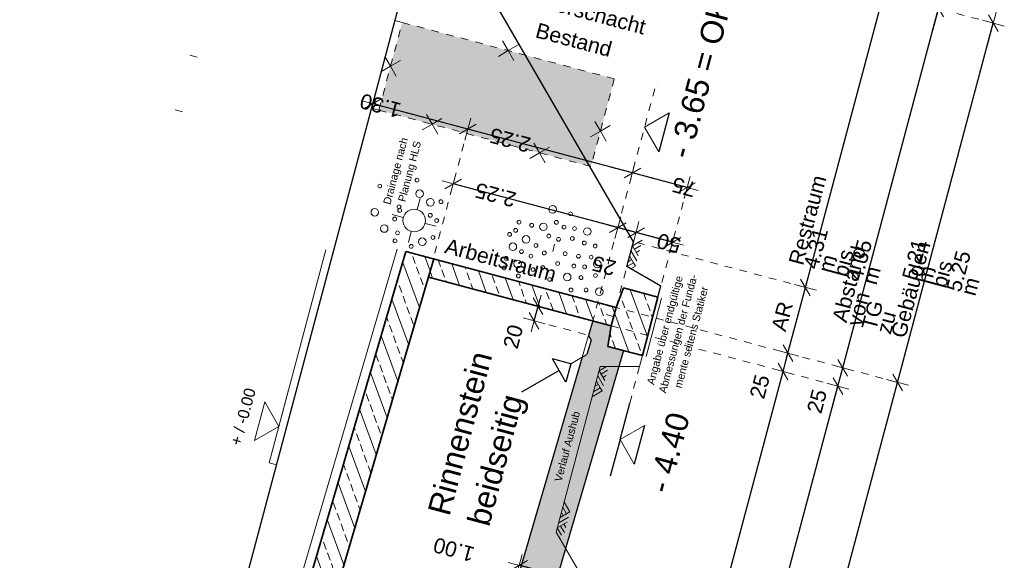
# Model space of a CAD drawing. Header units: metres. Extents: x 4462557 to 4462755, y 5328146 to 5328388.
# Tile 147 of 149: x 4462646 to 4462659, y 5328365 to 5328372. Entities that reach past the tile are written whole.
import ezdxf

# ---------------------------------------------------------------- set-up
doc = ezdxf.new("R2010")
doc.units = ezdxf.units.M
doc.header["$PDMODE"] = 65
for name, pattern in [('AUSGEZOGEN', [0]), ('PUNKT2_S9', [0.1, 0, -0.1]), ('VERDECKT2_S2', [0.15, 0.1, -0.05])]:
    doc.linetypes.add(name, pattern=pattern)
for name, color, linetype, lineweight in [('Maßlinie_Allgemein', 7, 'AUSGEZOGEN', 13), ('Schraffur', 7, 'AUSGEZOGEN', 158), ('Standard', 7, 'AUSGEZOGEN', 13)]:
    doc.layers.add(name, color=color, linetype=linetype, lineweight=lineweight)
doc.styles.add('ARIAL', font='ARIAL.TTF')
doc.dimstyles.new('_DIMSTYLE_13', dxfattribs={"dimtxt": 0.2, "dimasz": 0.3, "dimexe": 0, "dimexo": 0, "dimgap": 0.1, "dimtad": 2, "dimdec": 1, "dimlfac": 100, "dimrnd": 0.5, "dimzin": 4, "dimdsep": 46, "dimtxsty": 'ARIAL', "dimblk1": 'ALL_ML_STRICH', "dimblk2": 'ALL_ML_STRICH', "dimsah": 1, "dimcen": 0, "dimclrd": 7, "dimclre": 7, "dimclrt": 7, "dimadec": 0, "dimazin": 0, "dimtfac": 1, "dimtdec": 0, "dimtix": 1, "dimtmove": 2, "dimatfit": 3, "dimfxl": 0, "dimtvp": 1.2, "dimtzin": 0, "dimlwd": 0, "dimlwe": 13, "dimarcsym": 0})
doc.dimstyles.new('_DIMSTYLE_19', dxfattribs={"dimtxt": 0.2, "dimasz": 0.3, "dimexe": 0, "dimexo": 0, "dimgap": 0.1, "dimtad": 2, "dimdec": 1, "dimlfac": 100, "dimrnd": 1, "dimzin": 4, "dimdsep": 46, "dimtxsty": 'ARIAL', "dimblk1": 'ALL_ML_STRICH', "dimblk2": 'ALL_ML_STRICH', "dimsah": 1, "dimcen": 0, "dimclrd": 7, "dimclre": 7, "dimclrt": 7, "dimadec": 0, "dimazin": 0, "dimtfac": 1, "dimtdec": 0, "dimtix": 1, "dimtmove": 2, "dimatfit": 3, "dimfxl": 0, "dimtvp": 1.2, "dimtzin": 0, "dimlwd": 0, "dimlwe": 13, "dimarcsym": 0})
doc.dimstyles.new('_DIMSTYLE_20', dxfattribs={"dimtxt": 0.2, "dimasz": 0.3, "dimexe": 0, "dimexo": 0, "dimgap": 0.1, "dimtad": 2, "dimdec": 1, "dimlfac": 100, "dimrnd": 0.5, "dimzin": 4, "dimdsep": 46, "dimtxsty": 'ARIAL', "dimblk1": 'ALL_ML_STRICH', "dimblk2": 'ALL_ML_STRICH', "dimsah": 1, "dimcen": 0, "dimclrd": 7, "dimclre": 7, "dimclrt": 7, "dimadec": 0, "dimazin": 0, "dimtfac": 1, "dimtdec": 0, "dimtix": 1, "dimtmove": 2, "dimatfit": 3, "dimfxl": 0, "dimtzin": 0, "dimlwd": 0, "dimlwe": 13, "dimarcsym": 0})
doc.dimstyles.new('_DIMSTYLE_28', dxfattribs={"dimtxt": 0.2, "dimasz": 0.3, "dimexe": 0, "dimexo": 0, "dimgap": 0.1, "dimtad": 2, "dimdec": 1, "dimlfac": 100, "dimrnd": 0.5, "dimzin": 4, "dimdsep": 46, "dimtxsty": 'ARIAL', "dimblk1": 'ALL_ML_STRICH', "dimblk2": 'ALL_ML_STRICH', "dimsah": 1, "dimcen": 0, "dimclrd": 7, "dimclre": 7, "dimclrt": 7, "dimadec": 0, "dimazin": 0, "dimtfac": 1, "dimtdec": 0, "dimtix": 1, "dimtmove": 2, "dimatfit": 3, "dimfxl": 0, "dimtzin": 0, "dimlwd": 0, "dimlwe": 13, "dimarcsym": 0})
doc.dimstyles.new('_DIMSTYLE_3', dxfattribs={"dimtxt": 0.2, "dimasz": 0.3, "dimexe": 0, "dimexo": 0, "dimgap": 0.1, "dimtad": 2, "dimrnd": 0.005, "dimzin": 4, "dimdsep": 46, "dimtxsty": 'ARIAL', "dimblk1": 'ALL_ML_STRICH', "dimblk2": 'ALL_ML_STRICH', "dimsah": 1, "dimcen": 0, "dimclrd": 7, "dimclre": 7, "dimclrt": 7, "dimadec": 0, "dimazin": 0, "dimtfac": 1, "dimtdec": 0, "dimtix": 1, "dimtmove": 2, "dimatfit": 3, "dimfxl": 0, "dimtzin": 0, "dimlwd": 0, "dimlwe": 13, "dimarcsym": 0})
doc.dimstyles.new('_DIMSTYLE_5', dxfattribs={"dimtxt": 0.2, "dimasz": 0.3, "dimexe": 0, "dimexo": 0, "dimgap": 0.1, "dimtad": 2, "dimdec": 3, "dimrnd": 0.005, "dimzin": 4, "dimdsep": 46, "dimtxsty": 'ARIAL', "dimblk1": 'ALL_ML_STRICH', "dimblk2": 'ALL_ML_STRICH', "dimsah": 1, "dimcen": 0, "dimclrd": 7, "dimclre": 7, "dimclrt": 7, "dimadec": 0, "dimazin": 0, "dimtfac": 1, "dimtdec": 0, "dimtix": 1, "dimtmove": 2, "dimatfit": 3, "dimfxl": 0, "dimtzin": 0, "dimlwd": 0, "dimlwe": 13, "dimarcsym": 0})
pattern_1 = [(110, (0, 0), (-0.281907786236, -0.102606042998), []), (110, (-0.14095, -0.0513), (-0.281907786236, -0.102606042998), [0.1, -0.05])]

# ---------------------------------------------------------------- blocks, each defined once
blk = doc.blocks.new('COMPLEXOBJECT_63')
at = {"layer": 'Standard', "color": 7, "linetype": 'AUSGEZOGEN', "lineweight": 13}
for q in [(4462652.022, 5328371.741), (4462652.227, 5328371.687), (4462651.967, 5328371.536), (4462652.172, 5328371.482)]:
    blk.add_line((4462652.097, 5328371.612), q, dxfattribs=at)
blk = doc.blocks.new('COMPLEXOBJECT_64')
at = {"layer": 'Standard', "color": 7, "linetype": 'AUSGEZOGEN', "lineweight": 13}
for q in [(4462650.467, 5328371.535), (4462650.671, 5328371.48), (4462650.412, 5328371.33), (4462650.617, 5328371.275)]:
    blk.add_line((4462650.542, 5328371.405), q, dxfattribs=at)
blk = doc.blocks.new('COMPLEXOBJECT_65')
at = {"layer": 'Standard', "color": 7, "linetype": 'AUSGEZOGEN', "lineweight": 13}
for q in [(4462651.016, 5328370.768), (4462650.961, 5328370.563), (4462651.221, 5328370.713), (4462651.166, 5328370.508)]:
    blk.add_line((4462651.091, 5328370.638), q, dxfattribs=at)
blk = doc.blocks.new('COMPLEXOBJECT_66')
at = {"layer": 'Standard', "color": 7, "linetype": 'AUSGEZOGEN', "lineweight": 13}
for q in [(4462653.239, 5328370.676), (4462653.184, 5328370.471), (4462653.444, 5328370.621), (4462653.389, 5328370.416)]:
    blk.add_line((4462653.314, 5328370.546), q, dxfattribs=at)
blk = doc.blocks.new('COMPLEXOBJECT_67')
at = {"layer": 'Standard', "color": 7, "linetype": 'AUSGEZOGEN', "lineweight": 13}
for q in [(4462652.436, 5328370.389), (4462652.381, 5328370.184), (4462652.641, 5328370.335), (4462652.586, 5328370.13)]:
    blk.add_line((4462652.511, 5328370.26), q, dxfattribs=at)
blk = doc.blocks.new('ALL_ML_STRICH')
at = {"color": 0, "linetype": 'ByBlock', "lineweight": -2}
for p, q in [((0, -0.5), (0, 0.5)), ((-1, 0), (0.5, 0)), ((-0.3, -0.3), (0.3, 0.3))]:
    blk.add_line(p, q, dxfattribs=at)
blk = doc.blocks.new('*D235')
at = {"layer": 'DEFPOINTS', "color": 7, "linetype": 'AUSGEZOGEN', "lineweight": 13}
for p in [(4462654.268, 5328369.078), (4462653.457, 5328367.974), (4462653.869, 5328367.58)]:
    blk.add_point(p, dxfattribs=at)
at = {"layer": 'Maßlinie_Allgemein', "color": 7, "linetype": 'AUSGEZOGEN', "lineweight": -2}
for p, q in [((4462653.785, 5328369.206), (4462653.785, 5328369.206)), ((4462654.268, 5328369.078), (4462653.785, 5328369.206)), ((4462654.268, 5328369.078), (4462654.268, 5328369.078))]:
    blk.add_line(p, q, dxfattribs=at)
at = {"layer": 'Maßlinie_Allgemein', "color": 7, "linetype": 'AUSGEZOGEN', "lineweight": 13, "xscale": 0.3, "yscale": 0.3, "zscale": 0.3}
for p, rotation in [((4462653.785, 5328369.206), 165.0861852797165), ((4462654.268, 5328369.078), 345.0861852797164)]:
    blk.add_blockref('ALL_ML_STRICH', p, dxfattribs=dict(at, rotation=rotation))
at = {"layer": 'Maßlinie_Allgemein', "color": 7, "linetype": 'AUSGEZOGEN', "lineweight": 13, "insert": (4462654.219, 5328369.067), "char_height": 0.2, "width": 0.8, "attachment_point": 5, "rotation": 165.0862, "style": 'ARIAL'}
blk.add_mtext('\\A1;{\\A1;{50\\H0.132000;\\S^ ;}}', dxfattribs=at)
blk = doc.blocks.new('*D236')
at = {"layer": 'DEFPOINTS', "color": 7, "linetype": 'AUSGEZOGEN', "lineweight": 13}
for p in [(4462653.785, 5328369.206), (4462653.215, 5328368.039), (4462653.457, 5328367.974)]:
    blk.add_point(p, dxfattribs=at)
at = {"layer": 'Maßlinie_Allgemein', "color": 7, "linetype": 'AUSGEZOGEN', "lineweight": -2}
for p, q in [((4462653.544, 5328369.271), (4462653.544, 5328369.271)), ((4462653.785, 5328369.206), (4462653.544, 5328369.271)), ((4462653.785, 5328369.206), (4462653.785, 5328369.206))]:
    blk.add_line(p, q, dxfattribs=at)
at = {"layer": 'Maßlinie_Allgemein', "color": 7, "linetype": 'AUSGEZOGEN', "lineweight": 13, "xscale": 0.3, "yscale": 0.3, "zscale": 0.3}
for p, rotation in [((4462653.544, 5328369.271), 165.0861852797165), ((4462653.785, 5328369.206), 345.0861852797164)]:
    blk.add_blockref('ALL_ML_STRICH', p, dxfattribs=dict(at, rotation=rotation))
at = {"layer": 'Maßlinie_Allgemein', "color": 7, "linetype": 'AUSGEZOGEN', "lineweight": 13, "insert": (4462653.361, 5328368.768), "char_height": 0.2, "width": 0.8, "attachment_point": 5, "rotation": 165.0862, "style": 'ARIAL'}
blk.add_mtext('\\A1;{\\A1;{25\\H0.132000;\\S^ ;}}', dxfattribs=at)
blk = doc.blocks.new('*D237')
at = {"layer": 'DEFPOINTS', "color": 7, "linetype": 'AUSGEZOGEN', "lineweight": 13}
for p in [(4462653.544, 5328369.271), (4462651.041, 5328368.618), (4462653.215, 5328368.039)]:
    blk.add_point(p, dxfattribs=at)
at = {"layer": 'Maßlinie_Allgemein', "color": 7, "linetype": 'AUSGEZOGEN', "lineweight": -2}
for p, q in [((4462651.369, 5328369.85), (4462651.369, 5328369.85)), ((4462653.544, 5328369.271), (4462651.369, 5328369.85)), ((4462653.544, 5328369.271), (4462653.544, 5328369.271))]:
    blk.add_line(p, q, dxfattribs=at)
at = {"layer": 'Maßlinie_Allgemein', "color": 7, "linetype": 'AUSGEZOGEN', "lineweight": 13, "xscale": 0.3, "yscale": 0.3, "zscale": 0.3}
for p, rotation in [((4462651.369, 5328369.85), 165.0861852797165), ((4462653.544, 5328369.271), 345.0861852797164)]:
    blk.add_blockref('ALL_ML_STRICH', p, dxfattribs=dict(at, rotation=rotation))
at = {"layer": 'Maßlinie_Allgemein', "color": 7, "linetype": 'AUSGEZOGEN', "lineweight": 13, "insert": (4462651.929, 5328369.704), "char_height": 0.2, "width": 0.8, "attachment_point": 5, "rotation": 165.0862, "style": 'ARIAL'}
blk.add_mtext('\\A1;{\\A1;{2.25\\H0.132000;\\S^ ;}}', dxfattribs=at)
blk = doc.blocks.new('*D238')
at = {"layer": 'DEFPOINTS', "color": 7, "linetype": 'AUSGEZOGEN', "lineweight": 13}
for p in [(4462654.461, 5328369.802), (4462653.215, 5328368.039), (4462653.869, 5328367.58)]:
    blk.add_point(p, dxfattribs=at)
at = {"layer": 'Maßlinie_Allgemein', "color": 7, "linetype": 'AUSGEZOGEN', "lineweight": -2}
for p, q in [((4462653.737, 5328369.995), (4462653.737, 5328369.995)), ((4462654.461, 5328369.802), (4462653.737, 5328369.995)), ((4462654.461, 5328369.802), (4462654.461, 5328369.802))]:
    blk.add_line(p, q, dxfattribs=at)
at = {"layer": 'Maßlinie_Allgemein', "color": 7, "linetype": 'AUSGEZOGEN', "lineweight": 13, "xscale": 0.3, "yscale": 0.3, "zscale": 0.3}
for p, rotation in [((4462653.737, 5328369.995), 165.086185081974), ((4462654.461, 5328369.802), 345.086185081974)]:
    blk.add_blockref('ALL_ML_STRICH', p, dxfattribs=dict(at, rotation=rotation))
at = {"layer": 'Maßlinie_Allgemein', "color": 7, "linetype": 'AUSGEZOGEN', "lineweight": 13, "insert": (4462654.419, 5328369.808), "char_height": 0.2, "width": 0.8, "attachment_point": 5, "rotation": 165.0862, "style": 'ARIAL'}
blk.add_mtext('\\A1;{\\A1;{75\\H0.132000;\\S^ ;}}', dxfattribs=at)
blk = doc.blocks.new('*D239')
at = {"layer": 'DEFPOINTS', "color": 7, "linetype": 'AUSGEZOGEN', "lineweight": 13}
for p in [(4462653.737, 5328369.995), (4462651.041, 5328368.618), (4462653.215, 5328368.039)]:
    blk.add_point(p, dxfattribs=at)
at = {"layer": 'Maßlinie_Allgemein', "color": 7, "linetype": 'AUSGEZOGEN', "lineweight": -2}
for p, q in [((4462651.562, 5328370.574), (4462651.562, 5328370.574)), ((4462653.737, 5328369.995), (4462651.562, 5328370.574)), ((4462653.737, 5328369.995), (4462653.737, 5328369.995))]:
    blk.add_line(p, q, dxfattribs=at)
at = {"layer": 'Maßlinie_Allgemein', "color": 7, "linetype": 'AUSGEZOGEN', "lineweight": 13, "xscale": 0.3, "yscale": 0.3, "zscale": 0.3}
for p, rotation in [((4462651.562, 5328370.574), 165.086185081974), ((4462653.737, 5328369.995), 345.086185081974)]:
    blk.add_blockref('ALL_ML_STRICH', p, dxfattribs=dict(at, rotation=rotation))
at = {"layer": 'Maßlinie_Allgemein', "color": 7, "linetype": 'AUSGEZOGEN', "lineweight": 13, "insert": (4462652.122, 5328370.429), "char_height": 0.2, "width": 0.8, "attachment_point": 5, "rotation": 165.0862, "style": 'ARIAL'}
blk.add_mtext('\\A1;{\\A1;{2.25\\H0.132000;\\S^ ;}}', dxfattribs=at)
blk = doc.blocks.new('*D240')
at = {"layer": 'DEFPOINTS', "color": 7, "linetype": 'AUSGEZOGEN', "lineweight": 13}
for p in [(4462651.562, 5328370.574), (4462651.041, 5328368.618), (4462647.726, 5328361.222)]:
    blk.add_point(p, dxfattribs=at)
at = {"layer": 'Maßlinie_Allgemein', "color": 7, "linetype": 'AUSGEZOGEN', "lineweight": -2}
for p, q in [((4462650.306, 5328370.909), (4462650.306, 5328370.909)), ((4462651.562, 5328370.574), (4462650.306, 5328370.909)), ((4462651.562, 5328370.574), (4462651.562, 5328370.574))]:
    blk.add_line(p, q, dxfattribs=at)
at = {"layer": 'Maßlinie_Allgemein', "color": 7, "linetype": 'AUSGEZOGEN', "lineweight": 13, "xscale": 0.3, "yscale": 0.3, "zscale": 0.3}
for p, rotation in [((4462650.306, 5328370.909), 165.086185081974), ((4462651.562, 5328370.574), 345.086185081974)]:
    blk.add_blockref('ALL_ML_STRICH', p, dxfattribs=dict(at, rotation=rotation))
at = {"layer": 'Maßlinie_Allgemein', "color": 7, "linetype": 'AUSGEZOGEN', "lineweight": 13, "insert": (4462650.408, 5328370.885), "char_height": 0.2, "width": 0.8, "attachment_point": 5, "rotation": 165.0862, "style": 'ARIAL'}
blk.add_mtext('\\A1;{\\A1;{1.30\\H0.132000;\\S^ ;}}', dxfattribs=at)
blk = doc.blocks.new('*D392')
at = {"layer": 'DEFPOINTS', "color": 7, "linetype": 'AUSGEZOGEN', "lineweight": 13}
for p in [(4462653.843, 5328367.871), (4462649.725, 5328352.41), (4462652.335, 5328351.715)]:
    blk.add_point(p, dxfattribs=at)
at = {"layer": 'Maßlinie_Allgemein', "color": 7, "linetype": 'AUSGEZOGEN', "lineweight": -2}
for p, q in [((4462652.335, 5328351.715), (4462656.452, 5328367.176)), ((4462656.452, 5328367.176), (4462656.452, 5328367.176)), ((4462652.335, 5328351.715), (4462652.335, 5328351.715))]:
    blk.add_line(p, q, dxfattribs=at)
at = {"layer": 'Maßlinie_Allgemein', "color": 7, "linetype": 'AUSGEZOGEN', "lineweight": 13, "xscale": 0.3, "yscale": 0.3, "zscale": 0.3}
for p, rotation in [((4462656.452, 5328367.176), 75.08618496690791), ((4462652.335, 5328351.715), 255.0861849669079)]:
    blk.add_blockref('ALL_ML_STRICH', p, dxfattribs=dict(at, rotation=rotation))
at = {"layer": 'Maßlinie_Allgemein', "color": 7, "linetype": 'AUSGEZOGEN', "lineweight": 13, "insert": (4462654.199, 5328359.505), "char_height": 0.2, "width": 1, "attachment_point": 5, "rotation": 75.0862, "style": 'ARIAL'}
blk.add_mtext('\\A1;{\\A1;{16.00\\H0.132000;\\S^ ;}}', dxfattribs=at)
blk = doc.blocks.new('*D393')
at = {"layer": 'DEFPOINTS', "color": 7, "linetype": 'AUSGEZOGEN', "lineweight": 13}
for p in [(4462653.908, 5328368.113), (4462653.843, 5328367.871), (4462656.452, 5328367.176)]:
    blk.add_point(p, dxfattribs=at)
at = {"layer": 'Maßlinie_Allgemein', "color": 7, "linetype": 'AUSGEZOGEN', "lineweight": -2}
for p, q in [((4462656.452, 5328367.176), (4462656.517, 5328367.418)), ((4462656.517, 5328367.418), (4462656.517, 5328367.418)), ((4462656.452, 5328367.176), (4462656.452, 5328367.176))]:
    blk.add_line(p, q, dxfattribs=at)
at = {"layer": 'Maßlinie_Allgemein', "color": 7, "linetype": 'AUSGEZOGEN', "lineweight": 13, "xscale": 0.3, "yscale": 0.3, "zscale": 0.3}
for p, rotation in [((4462656.517, 5328367.418), 75.08618496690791), ((4462656.452, 5328367.176), 255.0861849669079)]:
    blk.add_blockref('ALL_ML_STRICH', p, dxfattribs=dict(at, rotation=rotation))
at = {"layer": 'Maßlinie_Allgemein', "color": 7, "linetype": 'AUSGEZOGEN', "lineweight": 13, "insert": (4462656.176, 5328366.975), "char_height": 0.2, "width": 0.8, "attachment_point": 5, "rotation": 75.0862, "style": 'ARIAL'}
blk.add_mtext('\\A1;{\\A1;{25\\H0.132000;\\S^ ;}}', dxfattribs=at)
blk = doc.blocks.new('*D394')
at = {"layer": 'DEFPOINTS', "color": 7, "linetype": 'AUSGEZOGEN', "lineweight": 13}
for p in [(4462652.589, 5328373.55), (4462653.908, 5328368.113), (4462656.517, 5328367.418)]:
    blk.add_point(p, dxfattribs=at)
at = {"layer": 'Maßlinie_Allgemein', "color": 7, "linetype": 'AUSGEZOGEN', "lineweight": -2}
for p, q in [((4462656.517, 5328367.418), (4462657.782, 5328372.167)), ((4462657.782, 5328372.167), (4462657.782, 5328372.167)), ((4462656.517, 5328367.418), (4462656.517, 5328367.418))]:
    blk.add_line(p, q, dxfattribs=at)
at = {"layer": 'Maßlinie_Allgemein', "color": 7, "linetype": 'AUSGEZOGEN', "lineweight": 13, "xscale": 0.3, "yscale": 0.3, "zscale": 0.3}
for p, rotation in [((4462657.782, 5328372.167), 75.08618496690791), ((4462656.517, 5328367.418), 255.0861849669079)]:
    blk.add_blockref('ALL_ML_STRICH', p, dxfattribs=dict(at, rotation=rotation))
at = {"layer": 'Maßlinie_Allgemein', "color": 7, "linetype": 'AUSGEZOGEN', "lineweight": 13, "insert": (4462656.373, 5328368.056), "char_height": 0.2, "width": 0.01, "attachment_point": 1, "rotation": 75.0862, "line_spacing_factor": 0.60241, "style": 'ARIAL'}
blk.add_mtext('Abstand von TG zu Gebäuden', dxfattribs=at)
blk = doc.blocks.new('*D395')
at = {"layer": 'DEFPOINTS', "color": 7, "linetype": 'AUSGEZOGEN', "lineweight": 13}
for p in [(4462652.439, 5328368.038), (4462653.215, 5328368.039), (4462653.159, 5328367.847)]:
    blk.add_point(p, dxfattribs=at)
at = {"layer": 'Maßlinie_Allgemein', "color": 7, "linetype": 'AUSGEZOGEN', "lineweight": -2}
for p, q in [((4462652.439, 5328368.038), (4462652.491, 5328368.232)), ((4462652.491, 5328368.232), (4462652.491, 5328368.232)), ((4462652.439, 5328368.038), (4462652.439, 5328368.038))]:
    blk.add_line(p, q, dxfattribs=at)
at = {"layer": 'Maßlinie_Allgemein', "color": 7, "linetype": 'AUSGEZOGEN', "lineweight": 13, "xscale": 0.3, "yscale": 0.3, "zscale": 0.3}
for p, rotation in [((4462652.439, 5328368.038), 255.0861850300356), ((4462652.491, 5328368.232), 75.0861850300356)]:
    blk.add_blockref('ALL_ML_STRICH', p, dxfattribs=dict(at, rotation=rotation))
at = {"layer": 'Maßlinie_Allgemein', "color": 7, "linetype": 'AUSGEZOGEN', "lineweight": 13, "insert": (4462652.162, 5328367.83), "char_height": 0.2, "width": 0.8, "attachment_point": 5, "rotation": 75.0862, "style": 'ARIAL'}
blk.add_mtext('\\A1;{\\A1;{20\\H0.132000;\\S^ ;}}', dxfattribs=at)
blk = doc.blocks.new('*D420')
at = {"layer": 'DEFPOINTS', "color": 7, "linetype": 'AUSGEZOGEN', "lineweight": 13}
for p in [(4462653.207, 5328364.548), (4462651.977, 5328363.815), (4462653.014, 5328363.823)]:
    blk.add_point(p, dxfattribs=at)
at = {"layer": 'Maßlinie_Allgemein', "color": 7, "linetype": 'AUSGEZOGEN', "lineweight": -2}
for p, q in [((4462652.241, 5328364.806), (4462652.241, 5328364.806)), ((4462653.207, 5328364.548), (4462652.241, 5328364.806)), ((4462653.207, 5328364.548), (4462653.207, 5328364.548))]:
    blk.add_line(p, q, dxfattribs=at)
at = {"layer": 'Maßlinie_Allgemein', "color": 7, "linetype": 'AUSGEZOGEN', "lineweight": 13, "xscale": 0.3, "yscale": 0.3, "zscale": 0.3}
for p, rotation in [((4462652.241, 5328364.806), 165.0861896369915), ((4462653.207, 5328364.548), 345.0861896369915)]:
    blk.add_blockref('ALL_ML_STRICH', p, dxfattribs=dict(at, rotation=rotation))
at = {"layer": 'Maßlinie_Allgemein', "color": 7, "linetype": 'AUSGEZOGEN', "lineweight": 13, "insert": (4462651.378, 5328365.014), "char_height": 0.2, "width": 0.8, "attachment_point": 5, "rotation": 165.0862, "style": 'ARIAL'}
blk.add_mtext('\\A1;{\\A1;{1.00\\H0.132000;\\S^ ;}}', dxfattribs=at)
blk = doc.blocks.new('*D424')
at = {"layer": 'DEFPOINTS', "color": 7, "linetype": 'AUSGEZOGEN', "lineweight": 13}
for p in [(4462653.908, 5328368.113), (4462649.661, 5328352.169), (4462652.995, 5328351.281)]:
    blk.add_point(p, dxfattribs=at)
at = {"layer": 'Maßlinie_Allgemein', "color": 7, "linetype": 'AUSGEZOGEN', "lineweight": -2}
for p, q in [((4462652.995, 5328351.281), (4462657.241, 5328367.225)), ((4462657.241, 5328367.225), (4462657.241, 5328367.225)), ((4462652.995, 5328351.281), (4462652.995, 5328351.281))]:
    blk.add_line(p, q, dxfattribs=at)
at = {"layer": 'Maßlinie_Allgemein', "color": 7, "linetype": 'AUSGEZOGEN', "lineweight": 13, "xscale": 0.3, "yscale": 0.3, "zscale": 0.3}
for p, rotation in [((4462657.241, 5328367.225), 75.08618496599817), ((4462652.995, 5328351.281), 255.0861849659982)]:
    blk.add_blockref('ALL_ML_STRICH', p, dxfattribs=dict(at, rotation=rotation))
at = {"layer": 'Maßlinie_Allgemein', "color": 7, "linetype": 'AUSGEZOGEN', "lineweight": 13, "insert": (4462654.923, 5328359.312), "char_height": 0.2, "width": 1, "attachment_point": 5, "rotation": 75.0862, "style": 'ARIAL'}
blk.add_mtext('\\A1;{\\A1;{16.50\\H0.132000;\\S^ ;}}', dxfattribs=at)
blk = doc.blocks.new('*D425')
at = {"layer": 'DEFPOINTS', "color": 7, "linetype": 'AUSGEZOGEN', "lineweight": 13}
for p in [(4462652.589, 5328373.55), (4462653.908, 5328368.113), (4462657.241, 5328367.225)]:
    blk.add_point(p, dxfattribs=at)
at = {"layer": 'Maßlinie_Allgemein', "color": 7, "linetype": 'AUSGEZOGEN', "lineweight": -2}
for p, q in [((4462657.241, 5328367.225), (4462658.506, 5328371.974)), ((4462658.506, 5328371.974), (4462658.506, 5328371.974)), ((4462657.241, 5328367.225), (4462657.241, 5328367.225))]:
    blk.add_line(p, q, dxfattribs=at)
at = {"layer": 'Maßlinie_Allgemein', "color": 7, "linetype": 'AUSGEZOGEN', "lineweight": 13, "xscale": 0.3, "yscale": 0.3, "zscale": 0.3}
for p, rotation in [((4462658.506, 5328371.974), 75.08618496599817), ((4462657.241, 5328367.225), 255.0861849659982)]:
    blk.add_blockref('ALL_ML_STRICH', p, dxfattribs=dict(at, rotation=rotation))
at = {"layer": 'Maßlinie_Allgemein', "color": 7, "linetype": 'AUSGEZOGEN', "lineweight": 13, "insert": (4462657.297, 5328368.614), "char_height": 0.2, "width": 0.01, "attachment_point": 1, "rotation": 75.0862, "line_spacing_factor": 0.60241, "style": 'ARIAL'}
blk.add_mtext('5.21 m bis 5.25 m', dxfattribs=at)
blk = doc.blocks.new('*D431')
at = {"layer": 'DEFPOINTS', "color": 7, "linetype": 'AUSGEZOGEN', "lineweight": 13}
for p in [(4462653.457, 5328367.974), (4462653.669, 5328359.639), (4462653.669, 5328359.639)]:
    blk.add_point(p, dxfattribs=at)
at = {"layer": 'Maßlinie_Allgemein', "color": 7, "linetype": 'AUSGEZOGEN', "lineweight": -2}
for p, q in [((4462653.669, 5328359.639), (4462655.728, 5328367.369)), ((4462655.728, 5328367.369), (4462655.728, 5328367.369)), ((4462653.669, 5328359.639), (4462653.669, 5328359.639))]:
    blk.add_line(p, q, dxfattribs=at)
at = {"layer": 'Maßlinie_Allgemein', "color": 7, "linetype": 'AUSGEZOGEN', "lineweight": 13, "xscale": 0.3, "yscale": 0.3, "zscale": 0.3}
for p, rotation in [((4462655.728, 5328367.369), 75.08618496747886), ((4462653.669, 5328359.639), 255.0861849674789)]:
    blk.add_blockref('ALL_ML_STRICH', p, dxfattribs=dict(at, rotation=rotation))
at = {"layer": 'Maßlinie_Allgemein', "color": 7, "linetype": 'AUSGEZOGEN', "lineweight": 13, "insert": (4462654.505, 5328363.571), "char_height": 0.2, "width": 0.8, "attachment_point": 5, "rotation": 75.0862, "style": 'ARIAL'}
blk.add_mtext('\\A1;{\\A1;{8.00\\H0.132000;\\S^ ;}}', dxfattribs=at)
blk = doc.blocks.new('*D432')
at = {"layer": 'DEFPOINTS', "color": 7, "linetype": 'AUSGEZOGEN', "lineweight": 13}
for p in [(4462653.521, 5328368.216), (4462653.457, 5328367.974), (4462655.728, 5328367.369)]:
    blk.add_point(p, dxfattribs=at)
at = {"layer": 'Maßlinie_Allgemein', "color": 7, "linetype": 'AUSGEZOGEN', "lineweight": -2}
for p, q in [((4462655.728, 5328367.369), (4462655.792, 5328367.611)), ((4462655.792, 5328367.611), (4462655.792, 5328367.611)), ((4462655.728, 5328367.369), (4462655.728, 5328367.369))]:
    blk.add_line(p, q, dxfattribs=at)
at = {"layer": 'Maßlinie_Allgemein', "color": 7, "linetype": 'AUSGEZOGEN', "lineweight": 13, "xscale": 0.3, "yscale": 0.3, "zscale": 0.3}
for p, rotation in [((4462655.792, 5328367.611), 75.08618496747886), ((4462655.728, 5328367.369), 255.0861849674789)]:
    blk.add_blockref('ALL_ML_STRICH', p, dxfattribs=dict(at, rotation=rotation))
at = {"layer": 'Maßlinie_Allgemein', "color": 7, "linetype": 'AUSGEZOGEN', "lineweight": 13, "insert": (4462655.42, 5328367.169), "char_height": 0.2, "width": 0.8, "attachment_point": 5, "rotation": 75.0862, "style": 'ARIAL'}
blk.add_mtext('\\A1;{\\A1;{25\\H0.132000;\\S^ ;}}', dxfattribs=at)
blk = doc.blocks.new('*D433')
at = {"layer": 'DEFPOINTS', "color": 7, "linetype": 'AUSGEZOGEN', "lineweight": 13}
for p in [(4462653.753, 5328369.085), (4462653.521, 5328368.216), (4462655.792, 5328367.611)]:
    blk.add_point(p, dxfattribs=at)
at = {"layer": 'Maßlinie_Allgemein', "color": 7, "linetype": 'AUSGEZOGEN', "lineweight": -2}
for p, q in [((4462655.792, 5328367.611), (4462656.024, 5328368.481)), ((4462656.024, 5328368.481), (4462656.024, 5328368.481)), ((4462655.792, 5328367.611), (4462655.792, 5328367.611))]:
    blk.add_line(p, q, dxfattribs=at)
at = {"layer": 'Maßlinie_Allgemein', "color": 7, "linetype": 'AUSGEZOGEN', "lineweight": 13, "xscale": 0.3, "yscale": 0.3, "zscale": 0.3}
for p, rotation in [((4462656.024, 5328368.481), 75.08618496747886), ((4462655.792, 5328367.611), 255.0861849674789)]:
    blk.add_blockref('ALL_ML_STRICH', p, dxfattribs=dict(at, rotation=rotation))
at = {"layer": 'Maßlinie_Allgemein', "color": 7, "linetype": 'AUSGEZOGEN', "lineweight": 13, "insert": (4462655.568, 5328367.937), "char_height": 0.2, "width": 0.01, "attachment_point": 1, "rotation": 75.0862, "line_spacing_factor": 0.60241, "style": 'ARIAL'}
blk.add_mtext('AR', dxfattribs=at)
blk = doc.blocks.new('*D434')
at = {"layer": 'DEFPOINTS', "color": 7, "linetype": 'AUSGEZOGEN', "lineweight": 13}
for p in [(4462652.589, 5328373.55), (4462653.753, 5328369.085), (4462656.024, 5328368.481)]:
    blk.add_point(p, dxfattribs=at)
at = {"layer": 'Maßlinie_Allgemein', "color": 7, "linetype": 'AUSGEZOGEN', "lineweight": -2}
for p, q in [((4462656.024, 5328368.481), (4462657.057, 5328372.36)), ((4462657.057, 5328372.36), (4462657.057, 5328372.36)), ((4462656.024, 5328368.481), (4462656.024, 5328368.481))]:
    blk.add_line(p, q, dxfattribs=at)
at = {"layer": 'Maßlinie_Allgemein', "color": 7, "linetype": 'AUSGEZOGEN', "lineweight": 13, "xscale": 0.3, "yscale": 0.3, "zscale": 0.3}
for p, rotation in [((4462657.057, 5328372.36), 75.08618496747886), ((4462656.024, 5328368.481), 255.0861849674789)]:
    blk.add_blockref('ALL_ML_STRICH', p, dxfattribs=dict(at, rotation=rotation))
at = {"layer": 'Maßlinie_Allgemein', "color": 7, "linetype": 'AUSGEZOGEN', "lineweight": 13, "insert": (4462655.798, 5328368.812), "char_height": 0.2, "width": 0.01, "attachment_point": 1, "rotation": 75.0862, "line_spacing_factor": 0.60241, "style": 'ARIAL'}
blk.add_mtext('Restraum 4.31 m bis 4.35 m', dxfattribs=at)

msp = doc.modelspace()

# ---------------------------------------------------------------- hatches: boundary and pattern name
at = {"layer": 'Schraffur', "linetype": 'AUSGEZOGEN', "lineweight": 18}
h = msp.add_hatch(dxfattribs=at)
h.set_pattern_fill('SCHRAFFUR_7', scale=0.1, angle=65, style=0, pattern_type=2)
h.set_pattern_definition(pattern_1)
h.paths.add_polyline_path([(4462646.49789, 5328353.0112), (4462646.86509, 5328352.9134), (4462648.78906, 5328360.93858), (4462651.11163, 5328368.85759), (4462650.74443, 5328368.95538), (4462648.42186, 5328361.03638)], flags=0)
h = msp.add_hatch(dxfattribs=at)
h.set_pattern_fill('SCHRAFFUR_7', scale=0.1, angle=65, style=0, pattern_type=2)
h.set_pattern_definition(pattern_1)
h.paths.add_polyline_path([(4462654.07538, 5328368.35281), (4462653.6188, 5328368.47442), (4462653.52145, 5328368.21576), (4462651.11163, 5328368.85759), (4462651.04125, 5328368.61762), (4462653.45711, 5328367.97418), (4462653.41291, 5328367.70137), (4462653.86949, 5328367.57976)], flags=0)
at = {"layer": 'Standard', "linetype": 'AUSGEZOGEN', "lineweight": 13}
msp.add_hatch(color=255, dxfattribs=at).paths.add_polyline_path([(4462652.09728, 5328371.61169), (4462650.69613, 5328371.98487), (4462650.54171, 5328371.40508), (4462650.38729, 5328370.82529), (4462651.09081, 5328370.63791), (4462652.51098, 5328370.25967), (4462653.1896, 5328370.07893), (4462653.31406, 5328370.54623), (4462653.49581, 5328371.22863), (4462653.49274, 5328371.24002)])
at = {"layer": 'Standard', "linetype": 'AUSGEZOGEN', "lineweight": 18}
msp.add_hatch(color=254, dxfattribs=at).paths.add_polyline_path([(4462651.97675, 5328363.81507), (4462652.46006, 5328363.68635), (4462653.62134, 5328367.64585), (4462653.41291, 5328367.70137), (4462653.45711, 5328367.97418), (4462653.21545, 5328368.03854), (4462653.15915, 5328367.84657), (4462653.19306, 5328367.78452), (4462653.13677, 5328367.5926), (4462653.07472, 5328367.55869)])

# ---------------------------------------------------------------- linework, layer by layer
at = {"layer": 'Standard', "color": 7, "linetype": 'AUSGEZOGEN', "lineweight": 25}
for p, q in [((4462645.64134, 5328353.39456), (4462651.11423, 5328373.94323)), ((4462653.75308, 5328369.08544), (4462651.96356, 5328372.17424)), ((4462654.22195, 5328370.78726), (4462654.08546, 5328370.2748)), ((4462653.66531, 5328368.7559), (4462653.75308, 5328369.08544)), ((4462654.11399, 5328368.49776), (4462653.66531, 5328368.7559)), ((4462654.07538, 5328368.35281), (4462654.11399, 5328368.49776)), ((4462653.21545, 5328368.03854), (4462653.15915, 5328367.84657)), ((4462653.19306, 5328367.78452), (4462653.13677, 5328367.5926)), ((4462653.15915, 5328367.84657), (4462653.19306, 5328367.78452)), ((4462653.62134, 5328367.64585), (4462651.44657, 5328360.23078)), ((4462653.07472, 5328367.55869), (4462650.96326, 5328360.3595)), ((4462652.92176, 5328367.47007), (4462652.68018, 5328367.53442)), ((4462652.85742, 5328367.2285), (4462652.68018, 5328367.53442)), ((4462653.07472, 5328367.55869), (4462653.13677, 5328367.5926)), ((4462652.92176, 5328367.47007), (4462652.85742, 5328367.2285)), ((4462652.7688, 5328367.38146), (4462652.2728, 5328367.0941)), ((4462653.57352, 5328366.4685), (4462653.7022, 5328366.95166)), ((4462653.898, 5328366.65649), (4462653.76151, 5328366.14402)), ((4462653.57352, 5328366.4685), (4462653.44484, 5328365.98534))]:
    msp.add_line(p, q, dxfattribs=at)
at = {"layer": 'Standard', "color": 7, "linetype": 'VERDECKT2_S2', "lineweight": 18}
for p, q in [((4462658.50642, 5328371.97441), (4462652.58882, 5328373.55049)), ((4462650.38729, 5328370.82529), (4462650.69613, 5328371.98487)), ((4462650.69613, 5328371.98487), (4462653.49844, 5328371.23851)), ((4462653.49844, 5328371.23851), (4462653.1896, 5328370.07893)), ((4462653.5436, 5328369.27059), (4462654.05833, 5328371.20322)), ((4462653.1896, 5328370.07893), (4462650.38729, 5328370.82529)), ((4462651.56241, 5328370.5744), (4462651.04125, 5328368.61762)), ((4462654.46143, 5328369.80228), (4462654.11399, 5328368.49776)), ((4462653.5436, 5328369.27059), (4462653.21545, 5328368.03854)), ((4462656.02363, 5328368.48071), (4462653.75308, 5328369.08544)), ((4462653.52145, 5328368.21576), (4462653.66531, 5328368.7559)), ((4462657.24147, 5328367.22498), (4462653.52145, 5328368.21576)), ((4462652.43925, 5328368.0383), (4462653.15915, 5328367.84657)), ((4462656.45239, 5328367.17642), (4462653.45711, 5328367.97418)), ((4462653.83088, 5328367.43481), (4462653.7022, 5328366.95166))]:
    msp.add_line(p, q, dxfattribs=at)
at = {"layer": 'Standard', "color": 7, "linetype": 'VERDECKT2_S2', "lineweight": 13}
for p, q in [((4462650.69613, 5328371.98487), (4462650.5995, 5328372.0106)), ((4462650.38729, 5328370.82529), (4462650.29066, 5328370.85103)), ((4462652.68374, 5328368.9563), (4462652.70948, 5328369.05293)), ((4462648.93794, 5328366.16062), (4462649.03457, 5328366.13488))]:
    msp.add_line(p, q, dxfattribs=at)
at = {"layer": 'Standard', "color": 7, "linetype": 'PUNKT2_S9', "lineweight": 13}
msp.add_line((4462647.98695, 5328371.52668), (4462647.89031, 5328371.55242), dxfattribs=at)
at = {"layer": 'Standard', "color": 52, "linetype": 'AUSGEZOGEN', "lineweight": 13}
for p, q in [((4462647.79392, 5328370.80195), (4462647.69729, 5328370.82768)), ((4462648.87863, 5328366.96825), (4462648.74214, 5328366.45579)), ((4462649.06662, 5328366.64377), (4462648.87863, 5328366.96825)), ((4462649.06662, 5328366.64377), (4462648.74214, 5328366.45579))]:
    msp.add_line(p, q, dxfattribs=at)
at = {"layer": 'Standard', "color": 7, "linetype": 'AUSGEZOGEN', "lineweight": 13}
for p, q in [((4462653.89747, 5328370.59927), (4462654.22195, 5328370.78726)), ((4462653.89747, 5328370.59927), (4462654.08546, 5328370.2748)), ((4462653.7381, 5328369.02922), (4462653.8679, 5328369.10441)), ((4462649.6883, 5328368.97796), (4462648.93794, 5328366.16062)), ((4462653.71991, 5328368.96089), (4462653.7951, 5328368.8311)), ((4462653.8133, 5328368.89943), (4462653.7381, 5328369.02922)), ((4462653.8497, 5328369.03609), (4462653.76317, 5328368.98596)), ((4462653.8315, 5328368.96776), (4462653.78823, 5328368.94269)), ((4462653.72677, 5328368.8493), (4462653.68351, 5328368.82423)), ((4462653.75184, 5328368.80603), (4462653.70171, 5328368.89256)), ((4462653.66531, 5328368.7559), (4462653.75184, 5328368.80603)), ((4462653.7769, 5328368.76277), (4462653.71535, 5328368.72711)), ((4462653.75184, 5328368.80603), (4462653.7769, 5328368.76277)), ((4462654.1237, 5328368.33994), (4462653.91781, 5328367.56689)), ((4462653.48928, 5328368.09497), (4462653.39265, 5328368.12071)), ((4462653.15915, 5328367.84657), (4462653.07472, 5328367.55869)), ((4462653.07472, 5328367.55869), (4462652.92176, 5328367.47007)), ((4462653.29827, 5328367.37781), (4462653.39553, 5328367.43416)), ((4462653.40987, 5328367.38468), (4462653.32334, 5328367.33455)), ((4462653.28007, 5328367.30948), (4462653.35527, 5328367.17969)), ((4462653.37347, 5328367.24802), (4462653.29827, 5328367.37781)), ((4462653.39167, 5328367.31635), (4462653.3484, 5328367.29129)), ((4462649.06662, 5328366.64377), (4462649.1953, 5328367.12693)), ((4462653.22548, 5328367.1045), (4462653.31201, 5328367.15463)), ((4462653.28694, 5328367.19789), (4462653.24368, 5328367.17283)), ((4462653.31201, 5328367.15463), (4462653.26188, 5328367.24116)), ((4462653.31201, 5328367.15463), (4462653.33707, 5328367.11136)), ((4462653.33707, 5328367.11136), (4462653.20728, 5328367.03617)), ((4462653.57352, 5328366.4685), (4462653.898, 5328366.65649)), ((4462653.57352, 5328366.4685), (4462653.76151, 5328366.14402)), ((4462652.81774, 5328365.57359), (4462652.86787, 5328365.48707)), ((4462652.91114, 5328365.51213), (4462652.83594, 5328365.64192)), ((4462652.76315, 5328365.36861), (4462652.89294, 5328365.4438)), ((4462652.86787, 5328365.48707), (4462652.78134, 5328365.43694)), ((4462652.82461, 5328365.462), (4462652.79954, 5328365.50527)), ((4462652.86787, 5328365.48707), (4462652.91114, 5328365.51213)), ((4462652.87474, 5328365.37547), (4462652.74495, 5328365.30028)), ((4462652.83834, 5328365.23882), (4462652.78821, 5328365.32534)), ((4462652.85654, 5328365.30715), (4462652.83147, 5328365.35041)), ((4462652.74495, 5328365.30028), (4462652.80129, 5328365.20302))]:
    msp.add_line(p, q, dxfattribs=at)
at = {"layer": 'Standard', "color": 7, "linetype": 'AUSGEZOGEN', "lineweight": 18}
for p, q in [((4462650.89241, 5328369.51101), (4462650.93102, 5328369.65596)), ((4462650.56392, 5328369.44328), (4462650.70886, 5328369.40467)), ((4462650.8152, 5328369.22112), (4462650.7766, 5328369.07617)), ((4462650.99876, 5328369.32746), (4462651.1437, 5328369.28886)), ((4462650.62832, 5328368.98631), (4462648.30575, 5328361.0673)), ((4462653.86949, 5328367.57976), (4462653.83088, 5328367.43481)), ((4462653.31325, 5328367.43404), (4462652.72997, 5328365.24406)), ((4462653.83088, 5328367.43481), (4462653.31325, 5328367.43404)), ((4462653.18364, 5328364.461), (4462652.72997, 5328365.24406))]:
    msp.add_line(p, q, dxfattribs=at)
at = {"layer": 'Standard', "color": 7, "linetype": 'AUSGEZOGEN', "lineweight": 35}
for p, q in [((4462650.74443, 5328368.95538), (4462648.42186, 5328361.03638)), ((4462653.52145, 5328368.21576), (4462650.74443, 5328368.95538)), ((4462651.11163, 5328368.85759), (4462648.78906, 5328360.93858)), ((4462653.45711, 5328367.97418), (4462651.04125, 5328368.61762)), ((4462653.52145, 5328368.21576), (4462653.6188, 5328368.47442)), ((4462653.6188, 5328368.47442), (4462654.07538, 5328368.35281)), ((4462654.07538, 5328368.35281), (4462653.86949, 5328367.57976)), ((4462653.45711, 5328367.97418), (4462653.52145, 5328368.21576)), ((4462653.90794, 5328368.11282), (4462653.90782, 5328368.11286)), ((4462653.45711, 5328367.97418), (4462653.41291, 5328367.70137)), ((4462653.86949, 5328367.57976), (4462653.41291, 5328367.70137))]:
    msp.add_line(p, q, dxfattribs=at)
at = {"layer": 'Standard', "color": 7, "linetype": 'AUSGEZOGEN', "lineweight": 13}
for centre, radius in [((4462650.89127, 5328369.89826), 0.025), ((4462650.39911, 5328369.82078), 0.025), ((4462650.92548, 5328369.71914), 0.05), ((4462651.068, 5328369.60591), 0.05), ((4462651.20787, 5328369.61445), 0.025), ((4462650.33329, 5328369.47394), 0.05), ((4462650.65262, 5328369.54697), 0.025), ((4462650.66252, 5328369.49899), 0.025), ((4462652.68232, 5328369.51337), 0.05), ((4462652.91942, 5328369.45469), 0.025), ((4462650.59595, 5328369.38524), 0.025), ((4462651.06695, 5328369.43435), 0.025), ((4462651.15037, 5328369.36453), 0.025), ((4462652.23974, 5328369.3432), 0.025), ((4462652.73263, 5328369.34118), 0.025), ((4462650.45765, 5328369.25929), 0.05), ((4462650.63354, 5328369.20294), 0.025), ((4462652.11514, 5328369.18172), 0.025), ((4462652.19414, 5328369.23477), 0.025), ((4462652.40674, 5328369.30241), 0.025), ((4462652.5605, 5328369.2819), 0.05), ((4462652.83384, 5328369.27842), 0.025), ((4462652.97252, 5328369.25939), 0.025), ((4462653.14027, 5328369.21997), 0.05), ((4462650.60055, 5328369.09611), 0.025), ((4462650.9604, 5328369.08554), 0.05), ((4462651.10232, 5328369.14156), 0.025), ((4462652.33256, 5328369.11597), 0.05), ((4462652.63286, 5328369.15975), 0.025), ((4462652.76012, 5328369.11691), 0.025), ((4462652.94323, 5328369.12814), 0.025), ((4462653.10275, 5328369.06815), 0.025), ((4462650.81464, 5328369.02322), 0.025), ((4462652.15792, 5328369.01819), 0.05), ((4462652.27202, 5328368.95385), 0.025), ((4462652.4632, 5328369.03496), 0.025), ((4462652.57303, 5328368.93599), 0.025), ((4462652.84928, 5328368.92702), 0.025), ((4462653.2442, 5328369.02824), 0.025), ((4462652.06935, 5328368.86469), 0.025), ((4462652.22114, 5328368.79202), 0.05), ((4462652.39634, 5328368.89421), 0.025), ((4462652.74978, 5328368.79603), 0.025), ((4462653.02575, 5328368.89214), 0.025), ((4462653.19162, 5328368.88121), 0.025), ((4462653.27249, 5328368.78933), 0.05), ((4462652.04257, 5328368.73727), 0.025), ((4462652.4232, 5328368.71684), 0.025), ((4462652.55099, 5328368.74319), 0.025), ((4462652.9632, 5328368.76342), 0.025), ((4462653.10598, 5328368.75366), 0.025), ((4462652.23087, 5328368.63273), 0.025), ((4462652.64348, 5328368.5866), 0.025), ((4462652.87578, 5328368.61822), 0.05), ((4462653.05903, 5328368.61012), 0.025), ((4462653.24975, 5328368.6376), 0.025), ((4462652.92599, 5328368.4465), 0.025), ((4462653.12521, 5328368.44711), 0.025), ((4462653.29878, 5328368.42448), 0.05)]:
    msp.add_circle(centre, radius, dxfattribs=at)
at = {"layer": 'Standard', "color": 7, "linetype": 'AUSGEZOGEN', "lineweight": 18}
msp.add_circle((4462650.85381, 5328369.36607), 0.15, dxfattribs=at)

# ---------------------------------------------------------------- block references
at = {"layer": 'Standard', "color": 7, "linetype": 'AUSGEZOGEN', "lineweight": 13}
for name in ['COMPLEXOBJECT_63', 'COMPLEXOBJECT_64', 'COMPLEXOBJECT_65', 'COMPLEXOBJECT_66', 'COMPLEXOBJECT_67']:
    msp.add_blockref(name, (0, 0), dxfattribs=at)

# ---------------------------------------------------------------- texts
at = {"layer": 'Standard', "color": 7, "linetype": 'AUSGEZOGEN', "lineweight": 18, "style": 'ARIAL'}
for s, insert, char_height, width, attachment_point, rotation in [('\\W1.00;-\\~3.65\\~=\\~OK\\~Pflaster', (4462654.50098, 5328370.16413), 0.3, 3.8450569, 7, 75.086185), ('\\W1.00;Arbeitsraum', (4462652.75126, 5328368.74515), 0.2, 1.6137003, 3, 345.086185), ('\\W1.00;Verlauf\\~Aushub', (4462652.92498, 5328366.36478), 0.1, 1.0102197, 8, 75.086185), ('\\W1.00;-\\~4.40', (4462654.07133, 5328366.33591), 0.3, 1.2249721, 2, 75.086185)]:
    msp.add_mtext(s, dxfattribs=dict(at, insert=insert, char_height=char_height, width=width, attachment_point=attachment_point, rotation=rotation))
at = {"layer": 'Standard', "color": 7, "linetype": 'AUSGEZOGEN', "lineweight": 25, "insert": (4462653.09253, 5328372.24004), "char_height": 0.2, "width": 1.8470152, "attachment_point": 2, "rotation": 345.086185, "line_spacing_factor": 1.204819, "style": 'ARIAL'}
msp.add_mtext('{\\fArial|i0|b0;\\H0.200000;\\W1.000000;\\C7;Sickerschacht}\\P{\\fArial|i0|b0;\\H0.200000;\\W1.000000;\\C7;Bestand}\\P', dxfattribs=at)
at = {"layer": 'Standard', "color": 7, "linetype": 'AUSGEZOGEN', "lineweight": 18, "rotation": 75.086185, "line_spacing_factor": 1.084337, "style": 'ARIAL'}
for s, insert, char_height, width, attachment_point in [('{\\fArial|i0|b0;\\H0.100000;\\W1.000000;\\C7;Drainage nach}\\P{\\fArial|i0|b0;\\H0.100000;\\W1.000000;\\C7;Planung HLS}\\P', (4462650.67534, 5328370.47181), 0.1, 0.965319, 3), ('{\\fArial|i0|b0;\\H0.100000;\\W1.000000;\\C7;Angabe über endgültige }\\P{\\fArial|i0|b0;\\H0.100000;\\W1.000000;\\C7;Abmessungen der Funda-}\\P{\\fArial|i0|b0;\\H0.100000;\\W1.000000;\\C7;mente seitens Statiker}\\P', (4462654.11738, 5328367.92768), 0.1, 1.673641, 2), ('{\\fArial|i0|b0;\\H0.300000;\\W1.000000;\\C7;Rinnenstein}\\P{\\fArial|i0|b0;\\H0.300000;\\W1.000000;\\C7;beidseitig}\\P', (4462651.02878, 5328365.52165), 0.3, 2.3809817, 1)]:
    msp.add_mtext(s, dxfattribs=dict(at, insert=insert, char_height=char_height, width=width, attachment_point=attachment_point))
at = {"layer": 'Standard', "color": 7, "linetype": 'AUSGEZOGEN', "lineweight": 13, "insert": (4462648.66544, 5328366.75062), "char_height": 0.15, "width": 0.8498792, "attachment_point": 8, "rotation": 75.086185, "style": 'ARIAL'}
msp.add_mtext('\\W1.00;+\\~/\\~-0.00', dxfattribs=at)

# ---------------------------------------------------------------- dimensions: what is measured, and where the dimension line sits
at = {"layer": 'Maßlinie_Allgemein', "color": 7, "linetype": 'AUSGEZOGEN', "lineweight": 13}
for base, p1, p2, text, dimstyle, picture, middle in [((4462657.78169, 5328372.16744), (4462656.51674, 5328367.418), (4462657.78169, 5328372.16744), 'Abstand von TG zu Gebäuden', '_DIMSTYLE_5', '*D394', (4462657.05258, 5328369.81846)), ((4462658.50642, 5328371.97441), (4462657.24147, 5328367.22498), (4462658.50642, 5328371.97441), '5.21 m bis 5.25 m', '_DIMSTYLE_5', '*D425', (4462657.77732, 5328369.62543)), ((4462657.05695, 5328372.36046), (4462656.02363, 5328368.48071), (4462657.05695, 5328372.36046), 'Restraum 4.31 m bis 4.35 m', '_DIMSTYLE_5', '*D434', (4462656.44366, 5328370.44632)), ((4462656.02363, 5328368.48071), (4462655.792, 5328367.61103), (4462656.02363, 5328368.48071), 'AR', '_DIMSTYLE_28', '*D433', (4462655.81118, 5328368.0716))]:
    dim = msp.add_linear_dim(base=base, p1=p1, p2=p2, angle=75.086185, text=text, dimstyle=dimstyle, override={"dimpost": '<>', "dimclrd": 7, "dimclre": 7, "dimclrt": 7, "dimlwd": 0, "dimlwe": 13}, dxfattribs=at)
    dim.commit()
    dim.dimension.update_dxf_attribs({"geometry": picture, "text_midpoint": middle, "dimtype": 160})
for base, p1, p2, angle, dimstyle, picture, middle in [((4462650.3061, 5328370.909), (4462651.56241, 5328370.5744), (4462650.3061, 5328370.909), 165.086185, '_DIMSTYLE_3', '*D240', (4462650.40832, 5328370.88545)), ((4462651.56241, 5328370.5744), (4462653.73662, 5328369.99533), (4462651.56241, 5328370.5744), 165.086185, '_DIMSTYLE_3', '*D239', (4462652.12249, 5328370.42876)), ((4462653.73662, 5328369.99533), (4462654.46143, 5328369.80228), (4462653.73662, 5328369.99533), 165.086185, '_DIMSTYLE_20', '*D238', (4462654.41882, 5328369.80769)), ((4462651.36939, 5328369.84967), (4462653.5436, 5328369.27059), (4462651.36939, 5328369.84967), 165.086185, '_DIMSTYLE_3', '*D237', (4462651.92947, 5328369.70402)), ((4462653.5436, 5328369.27059), (4462653.78525, 5328369.20623), (4462653.5436, 5328369.27059), 165.086185, '_DIMSTYLE_13', '*D236', (4462653.36104, 5328368.76789)), ((4462653.78525, 5328369.20623), (4462654.26841, 5328369.07755), (4462653.78525, 5328369.20623), 165.086185, '_DIMSTYLE_13', '*D235', (4462654.21878, 5328369.06682)), ((4462652.49072, 5328368.23157), (4462652.43925, 5328368.0383), (4462652.49072, 5328368.23157), 75.086185, '_DIMSTYLE_19', '*D395', (4462652.16156, 5328367.83029)), ((4462655.792, 5328367.61103), (4462655.72766, 5328367.36945), (4462655.792, 5328367.61103), 75.086185, '_DIMSTYLE_13', '*D432', (4462655.41958, 5328367.16924)), ((4462657.24147, 5328367.22498), (4462652.99494, 5328351.2808), (4462657.24147, 5328367.22498), 75.086185, '_DIMSTYLE_3', '*D424', (4462654.92347, 5328359.31209)), ((4462656.51674, 5328367.418), (4462656.45239, 5328367.17642), (4462656.51674, 5328367.418), 75.086185, '_DIMSTYLE_13', '*D393', (4462656.17603, 5328366.97459)), ((4462655.72766, 5328367.36945), (4462653.66873, 5328359.63894), (4462655.72766, 5328367.36945), 75.086185, '_DIMSTYLE_3', '*D431', (4462654.50544, 5328363.57083)), ((4462656.45239, 5328367.17642), (4462652.33454, 5328351.7154), (4462656.45239, 5328367.17642), 75.086185, '_DIMSTYLE_3', '*D392', (4462654.19874, 5328359.50512)), ((4462652.24055, 5328364.80554), (4462653.20686, 5328364.54818), (4462652.24055, 5328364.80554), 165.08619, '_DIMSTYLE_3', '*D420', (4462651.37834, 5328365.01427))]:
    dim = msp.add_linear_dim(base=base, p1=p1, p2=p2, angle=angle, dimstyle=dimstyle, override={"dimpost": '<>', "dimclrd": 7, "dimclre": 7, "dimclrt": 7, "dimlwd": 0, "dimlwe": 13}, dxfattribs=at)
    dim.commit()
    dim.dimension.update_dxf_attribs({"geometry": picture, "text_midpoint": middle, "dimtype": 160})

doc.saveas('drawing.dxf')
